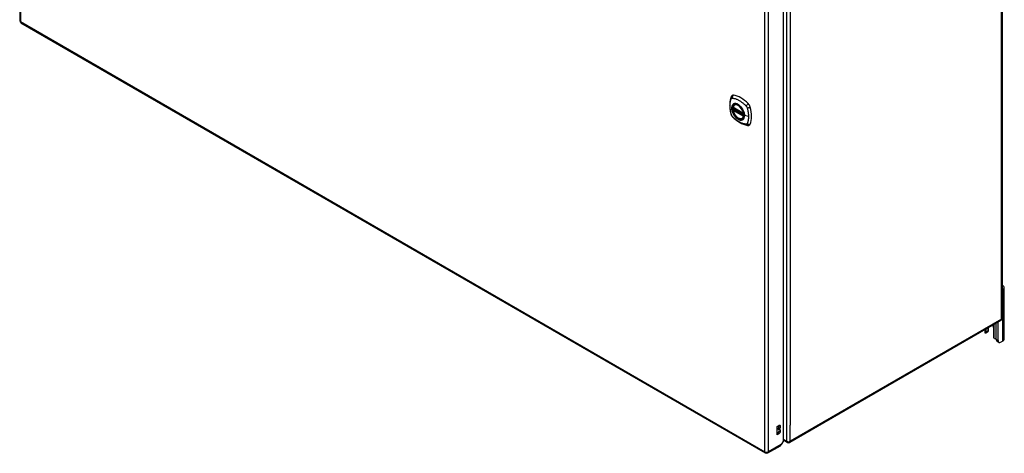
# Model space of a CAD drawing. Header units: inches. Extents: x 378.5 to 447.1, y 144.6 to 211.2.
# Tile 5 of 10: x 408.2 to 447.1, y 144.6 to 161.7. Entities that reach past the tile are written whole.
import ezdxf

# ---------------------------------------------------------------- set-up
doc = ezdxf.new("R2010")
doc.units = ezdxf.units.IN
doc.header["$MEASUREMENT"] = 0
doc.layers.add('Visible Edges(ANSI)', color=7, linetype='Continuous', lineweight=25)
doc.layers.add('Visible Tangent Edges(ANSI)', color=7, linetype='Continuous', lineweight=25)

msp = doc.modelspace()

# ---------------------------------------------------------------- linework, layer by layer
at = {"layer": 'Visible Edges(ANSI)'}
for p, q in [((408.189, 187.589), (408.189, 161.69)), ((447.013, 175.904), (447.013, 149.938)), ((438.368, 145.1), (438.368, 170.904)), ((408.238, 161.604), (437.658, 144.619)), ((436.435, 158.363), (436.445, 158.369)), ((436.379, 158.259), (436.792, 158.02)), ((436.379, 158.163), (436.392, 158.171)), ((436.398, 158.183), (436.398, 158.186)), ((436.403, 158.197), (436.444, 158.221)), ((436.748, 157.821), (436.758, 157.827)), ((447.039, 151.074), (447.013, 151.058)), ((447.094, 149.109), (447.094, 151.15)), ((446.963, 149.852), (438.618, 145.034)), ((446.327, 149.485), (446.327, 149.391)), ((446.38, 149.378), (446.38, 149.515)), ((446.454, 149.558), (446.454, 149.421)), ((446.476, 149.466), (446.476, 149.571)), ((446.667, 149.57), (446.667, 149.213)), ((446.78, 149.096), (446.78, 149.746)), ((446.854, 149.053), (446.854, 149.789)), ((446.441, 149.393), (446.367, 149.35)), ((447.039, 149.032), (446.964, 148.989)), ((446.886, 148.981), (446.812, 149.024)), ((438.124, 145.661), (438.191, 145.7)), ((438.124, 145.334), (438.124, 145.661)), ((438.143, 145.556), (438.143, 145.572)), ((438.191, 145.545), (438.143, 145.572)), ((438.191, 145.528), (438.143, 145.556)), ((438.191, 145.545), (438.191, 145.528)), ((438.124, 145.39), (438.143, 145.401)), ((438.191, 145.373), (438.124, 145.334)), ((437.757, 144.619), (438.252, 144.905)), ((438.368, 145.1), (438.285, 144.957)), ((438.519, 145.034), (438.368, 145.121))]:
    msp.add_line(p, q, dxfattribs=at)
at = {"layer": 'Visible Edges(ANSI)', "flags": 128}
for points in [[(436.301, 158.672), (436.294, 158.651), (436.287, 158.631), (436.282, 158.613), (436.277, 158.594), (436.273, 158.575), (436.269, 158.556), (436.261, 158.516), (436.256, 158.475), (436.252, 158.434), (436.249, 158.391), (436.248, 158.349), (436.249, 158.305), (436.252, 158.261), (436.255, 158.217), (436.261, 158.172), (436.268, 158.126), (436.276, 158.081), (436.286, 158.035), (436.291, 158.012), (436.294, 158), (436.298, 157.987)], [(436.339, 158.728), (436.326, 158.715), (436.316, 158.701), (436.307, 158.686), (436.301, 158.672)], [(436.298, 157.987), (436.302, 157.973), (436.308, 157.96), (436.313, 157.947), (436.32, 157.935), (436.327, 157.923), (436.335, 157.912), (436.344, 157.901), (436.354, 157.89)], [(436.373, 158.272), (436.377, 158.287), (436.382, 158.301), (436.389, 158.314), (436.396, 158.326), (436.404, 158.337), (436.414, 158.347), (436.424, 158.355), (436.435, 158.363)], [(436.748, 157.821), (436.736, 157.815), (436.724, 157.81), (436.712, 157.807), (436.698, 157.805), (436.685, 157.805), (436.671, 157.806), (436.657, 157.808), (436.642, 157.811), (436.628, 157.816), (436.613, 157.822), (436.598, 157.829), (436.583, 157.837), (436.569, 157.846), (436.554, 157.856), (436.54, 157.867), (436.526, 157.879), (436.512, 157.892), (436.499, 157.906), (436.486, 157.921), (436.473, 157.936), (436.461, 157.952), (436.449, 157.969), (436.438, 157.986), (436.428, 158.004), (436.418, 158.022), (436.409, 158.04), (436.401, 158.058), (436.394, 158.077), (436.387, 158.095), (436.381, 158.114), (436.377, 158.133), (436.373, 158.151)], [(436.392, 158.171), (436.395, 158.173), (436.397, 158.177), (436.398, 158.18), (436.398, 158.183)], [(436.688, 158.283), (436.706, 158.26), (436.724, 158.237), (436.741, 158.212), (436.756, 158.187), (436.771, 158.161), (436.783, 158.134), (436.795, 158.107), (436.805, 158.079)], [(436.354, 157.89), (436.363, 157.88), (436.373, 157.871), (436.39, 157.855), (436.424, 157.824), (436.46, 157.794), (436.495, 157.765), (436.532, 157.738), (436.568, 157.713), (436.605, 157.689), (436.642, 157.666), (436.68, 157.645), (436.718, 157.626), (436.756, 157.609), (436.794, 157.594), (436.832, 157.58), (436.87, 157.568), (436.908, 157.558), (436.928, 157.554), (436.938, 157.552), (436.949, 157.55)], [(436.949, 157.55), (436.964, 157.549), (436.981, 157.548), (436.999, 157.551), (437.017, 157.555)], [(446.462, 149.426), (446.462, 149.425), (446.462, 149.425), (446.461, 149.425), (446.461, 149.424), (446.461, 149.424), (446.46, 149.423), (446.46, 149.423), (446.46, 149.422), (446.459, 149.422), (446.459, 149.422), (446.459, 149.421), (446.458, 149.421), (446.458, 149.42), (446.457, 149.42), (446.457, 149.419), (446.457, 149.419), (446.456, 149.419), (446.456, 149.418), (446.456, 149.418), (446.455, 149.417), (446.455, 149.417), (446.455, 149.417), (446.454, 149.416), (446.454, 149.416)], [(446.367, 149.35), (446.366, 149.349), (446.365, 149.349), (446.364, 149.348), (446.363, 149.348), (446.362, 149.348), (446.36, 149.348), (446.359, 149.347), (446.358, 149.347), (446.357, 149.347), (446.356, 149.347), (446.355, 149.348), (446.354, 149.348), (446.352, 149.348), (446.351, 149.348), (446.35, 149.349), (446.349, 149.349), (446.348, 149.35), (446.347, 149.351), (446.346, 149.351), (446.345, 149.352), (446.344, 149.353), (446.343, 149.354), (446.342, 149.355), (446.341, 149.356)], [(446.716, 149.14), (446.714, 149.14), (446.712, 149.141), (446.71, 149.141), (446.709, 149.142), (446.707, 149.143), (446.705, 149.144), (446.703, 149.145), (446.702, 149.146), (446.7, 149.147), (446.698, 149.148), (446.697, 149.149), (446.695, 149.151), (446.694, 149.152), (446.692, 149.153), (446.691, 149.155), (446.689, 149.156), (446.688, 149.158), (446.687, 149.159), (446.685, 149.161), (446.684, 149.163), (446.683, 149.164), (446.682, 149.166), (446.681, 149.168), (446.68, 149.169)]]:
    msp.add_lwpolyline(points, dxfattribs=at)
at = {"layer": 'Visible Edges(ANSI)'}
for centre, radius, start, end in [((408.288, 161.69), 0.099, 180, 240), ((436.384, 158.269), 0.0118, 166.5554, 240), ((436.384, 158.153), 0.0118, 120, 190.611), ((436.409, 158.187), 0.0118, 120, 187.8283), ((436.798, 158.03), 0.0118, 240, 282.6344), ((446.914, 149.938), 0.099, 300, 0), ((438.568, 145.12), 0.099, 240, 300), ((437.707, 144.704), 0.099, 240, 300)]:
    msp.add_arc(centre, radius, start, end, dxfattribs=at)
msp.add_ellipse((436.581, 158.086), major_axis=(-0.16, 0.277), ratio=0.57735, dxfattribs=at)
for centre, major_axis, start_param, end_param in [((436.438, 158.583), (-0.089, 0.153), 5.825423, 6.408181), ((436.584, 158.088), (0.157, -0.273), 2.363977, 7.060801), ((436.689, 157.586), (-0.64, 1.108), 5.170151, 5.825423), ((436.94, 158.293), (0.089, -0.153), 1.113034, 2.028558), ((436.202, 158.429), (-0.64, 1.108), 3.599355, 4.254627), ((436.94, 157.714), (0.089, -0.153), 6.158189, 6.740947), ((446.907, 151.15), (0.188, 0), 5.497787, 7.25497), ((446.41, 149.446), (0.031, -0.0537), 0, 0.785398), ((446.288, 149.466), (0.188, 0), 5.900503, 6.283185), ((446.523, 149.653), (0.102, -0.176), 0.785398, 1.335218), ((446.463, 149.391), (-0.136, 0), 0, 0.457575), ((446.336, 149.404), (0.031, -0.0537), 6.282025, 7.068583), ((446.711, 149.187), (-0.031, 0.0537), 0.785398, 1.571956), ((446.776, 149.21), (0.136, 0), 4.254814, 4.739895), ((446.89, 149.159), (-0.078, -0.135), 5.497787, 6.283185), ((446.964, 149.116), (-0.078, -0.135), 5.497787, 7.068583), ((446.907, 149.109), (0.187, 0), 5.497787, 6.283185), ((438.143, 145.65), (0.0475, 0.0823), 3.926991, 5.752483), ((438.143, 145.478), (0.0475, 0.0823), 3.926991, 5.752483), ((438.191, 145.622), (0.0475, 0.0823), 3.926991, 7.068583), ((438.191, 145.451), (0.0475, 0.0823), 3.926991, 7.068583), ((438.203, 144.991), (0.0495, -0.0857), 0, 0.612826), ((438.215, 144.997), (-0.07, -0.121), 1.398224, 1.570796)]:
    msp.add_ellipse(centre, major_axis=major_axis, ratio=0.57735, start_param=start_param, end_param=end_param, dxfattribs=at)
at = {"layer": 'Visible Tangent Edges(ANSI)'}
for p, q in [((408.218, 187.548), (408.218, 161.649)), ((446.984, 149.898), (446.984, 175.864)), ((438.498, 171.046), (438.498, 145.079)), ((437.637, 144.664), (437.637, 170.563)), ((437.777, 144.664), (437.777, 170.563)), ((438.638, 170.413), (438.638, 145.712)), ((408.218, 161.649), (437.637, 144.664)), ((436.79, 158.025), (436.376, 158.264)), ((436.376, 158.148), (436.79, 157.909)), ((436.384, 158.163), (436.396, 158.169)), ((436.798, 157.924), (436.384, 158.163)), ((436.396, 158.169), (436.806, 157.933)), ((436.807, 157.95), (436.404, 158.182)), ((436.409, 158.197), (436.448, 158.219)), ((436.807, 157.967), (436.409, 158.197)), ((436.805, 157.928), (436.798, 157.924)), ((436.989, 157.899), (436.832, 157.939)), ((447.039, 149.032), (447.039, 151.074)), ((446.984, 149.898), (438.638, 145.079)), ((446.367, 149.35), (446.367, 149.508)), ((446.454, 149.421), (446.38, 149.378)), ((446.68, 149.689), (446.68, 149.169)), ((446.854, 149.053), (446.78, 149.096)), ((438.638, 145.079), (438.638, 145.712)), ((438.191, 145.373), (438.143, 145.401)), ((438.498, 145.079), (438.368, 145.155)), ((438.285, 144.957), (437.777, 144.664))]:
    msp.add_line(p, q, dxfattribs=at)
at = {"layer": 'Visible Tangent Edges(ANSI)', "flags": 128}
for points in [[(436.312, 157.972), (436.302, 158.005), (436.295, 158.035), (436.288, 158.064), (436.282, 158.094), (436.276, 158.123), (436.272, 158.152), (436.268, 158.181), (436.264, 158.21), (436.262, 158.238), (436.26, 158.266), (436.259, 158.294), (436.258, 158.321), (436.259, 158.348), (436.26, 158.374), (436.262, 158.4), (436.264, 158.425), (436.268, 158.45), (436.272, 158.474), (436.276, 158.497), (436.282, 158.52), (436.288, 158.542), (436.295, 158.564), (436.302, 158.585), (436.312, 158.607)], [(436.312, 158.607), (436.313, 158.608), (436.314, 158.61), (436.315, 158.612), (436.316, 158.613), (436.317, 158.615), (436.318, 158.616), (436.319, 158.617), (436.321, 158.618), (436.322, 158.62), (436.324, 158.621), (436.325, 158.622), (436.327, 158.623), (436.328, 158.624), (436.33, 158.624), (436.331, 158.625), (436.333, 158.626), (436.335, 158.626), (436.337, 158.627), (436.338, 158.627), (436.34, 158.627), (436.342, 158.627), (436.344, 158.628), (436.346, 158.628), (436.348, 158.628)], [(436.385, 158.383), (436.376, 158.375), (436.368, 158.366), (436.361, 158.356), (436.354, 158.345), (436.348, 158.333), (436.342, 158.321), (436.338, 158.307), (436.334, 158.293), (436.331, 158.279), (436.329, 158.263), (436.328, 158.247), (436.327, 158.231), (436.328, 158.213), (436.329, 158.196), (436.331, 158.178), (436.334, 158.16), (436.338, 158.142), (436.342, 158.123), (436.348, 158.104), (436.354, 158.085), (436.361, 158.067), (436.368, 158.048), (436.376, 158.029), (436.385, 158.011)], [(436.829, 157.942), (436.824, 157.883), (436.807, 157.835), (436.779, 157.797), (436.743, 157.773), (436.699, 157.764), (436.649, 157.769), (436.597, 157.789), (436.543, 157.822), (436.492, 157.868), (436.444, 157.923), (436.402, 157.986), (436.369, 158.053), (436.346, 158.122), (436.333, 158.19), (436.332, 158.252), (436.342, 158.307), (436.363, 158.352), (436.394, 158.384), (436.433, 158.402), (436.48, 158.406), (436.531, 158.396), (436.584, 158.371), (436.637, 158.332), (436.687, 158.283)], [(436.348, 158.628), (436.372, 158.625), (436.394, 158.621), (436.416, 158.616), (436.438, 158.611), (436.461, 158.604), (436.484, 158.596), (436.507, 158.588), (436.53, 158.579), (436.554, 158.568), (436.577, 158.557), (436.6, 158.545), (436.624, 158.532), (436.647, 158.518), (436.67, 158.503), (436.693, 158.488), (436.716, 158.471), (436.739, 158.454), (436.762, 158.436), (436.785, 158.417), (436.807, 158.398), (436.83, 158.377), (436.852, 158.357), (436.874, 158.335), (436.897, 158.31)], [(436.419, 158.402), (436.417, 158.401), (436.416, 158.401), (436.414, 158.4), (436.413, 158.4), (436.411, 158.399), (436.41, 158.398), (436.408, 158.397), (436.407, 158.397), (436.405, 158.396), (436.404, 158.395), (436.403, 158.394), (436.401, 158.394), (436.4, 158.393), (436.398, 158.392), (436.397, 158.391), (436.396, 158.39), (436.394, 158.389), (436.393, 158.389), (436.392, 158.388), (436.39, 158.387), (436.389, 158.386), (436.388, 158.385), (436.387, 158.384), (436.385, 158.383)], [(436.74, 158.216), (436.729, 158.233), (436.717, 158.25), (436.705, 158.265), (436.692, 158.281), (436.679, 158.296), (436.665, 158.31), (436.651, 158.323), (436.637, 158.335), (436.623, 158.347), (436.609, 158.358), (436.594, 158.367), (436.58, 158.376), (436.565, 158.384), (436.551, 158.391), (436.536, 158.397), (436.522, 158.402), (436.508, 158.406), (436.494, 158.408), (436.48, 158.41), (436.467, 158.411), (436.454, 158.41), (436.442, 158.408), (436.43, 158.406), (436.419, 158.402)], [(436.385, 158.011), (436.387, 158.009), (436.388, 158.006), (436.389, 158.004), (436.39, 158.001), (436.392, 157.999), (436.393, 157.996), (436.394, 157.994), (436.396, 157.992), (436.397, 157.989), (436.398, 157.987), (436.4, 157.984), (436.401, 157.982), (436.403, 157.98), (436.404, 157.977), (436.405, 157.975), (436.407, 157.972), (436.408, 157.97), (436.41, 157.968), (436.411, 157.965), (436.413, 157.963), (436.414, 157.961), (436.416, 157.958), (436.417, 157.956), (436.419, 157.954)], [(436.392, 158.171), (436.392, 158.171), (436.392, 158.171), (436.392, 158.171), (436.392, 158.171), (436.392, 158.171), (436.392, 158.171), (436.392, 158.171), (436.392, 158.171), (436.392, 158.171), (436.392, 158.171), (436.392, 158.171), (436.392, 158.171), (436.392, 158.171), (436.392, 158.171), (436.392, 158.171), (436.392, 158.171), (436.392, 158.171), (436.392, 158.171), (436.392, 158.171), (436.392, 158.171), (436.392, 158.171), (436.392, 158.171), (436.392, 158.171), (436.392, 158.171)], [(436.392, 158.171), (436.392, 158.171), (436.392, 158.171), (436.392, 158.171), (436.392, 158.171), (436.392, 158.171), (436.392, 158.171), (436.392, 158.171), (436.392, 158.171), (436.392, 158.171), (436.392, 158.171), (436.392, 158.171), (436.393, 158.171), (436.393, 158.171), (436.393, 158.171), (436.393, 158.171), (436.393, 158.171), (436.393, 158.171), (436.393, 158.17), (436.393, 158.17), (436.394, 158.17), (436.394, 158.17), (436.394, 158.17), (436.394, 158.17), (436.394, 158.17)], [(436.394, 158.17), (436.394, 158.17), (436.394, 158.17), (436.394, 158.17), (436.395, 158.17), (436.395, 158.17), (436.395, 158.17), (436.395, 158.17), (436.395, 158.17), (436.395, 158.17), (436.395, 158.17), (436.395, 158.17), (436.395, 158.17), (436.395, 158.17), (436.395, 158.17), (436.395, 158.17), (436.395, 158.17), (436.395, 158.17), (436.395, 158.17), (436.395, 158.17), (436.396, 158.17), (436.396, 158.17), (436.396, 158.169), (436.396, 158.169), (436.396, 158.169)], [(436.398, 158.184), (436.398, 158.184), (436.398, 158.184), (436.398, 158.184), (436.398, 158.184), (436.398, 158.184), (436.398, 158.184), (436.398, 158.184), (436.398, 158.184), (436.398, 158.184), (436.398, 158.184), (436.398, 158.184), (436.398, 158.184), (436.398, 158.184), (436.398, 158.184), (436.398, 158.184), (436.398, 158.184), (436.398, 158.184), (436.398, 158.183), (436.398, 158.183), (436.398, 158.183), (436.398, 158.183), (436.398, 158.183), (436.398, 158.183), (436.398, 158.183)], [(436.401, 158.184), (436.401, 158.184), (436.401, 158.184), (436.401, 158.184), (436.4, 158.184), (436.4, 158.184), (436.4, 158.184), (436.4, 158.184), (436.4, 158.184), (436.4, 158.184), (436.399, 158.184), (436.399, 158.184), (436.399, 158.184), (436.399, 158.184), (436.399, 158.184), (436.399, 158.184), (436.399, 158.184), (436.399, 158.184), (436.398, 158.184), (436.398, 158.184), (436.398, 158.184), (436.398, 158.184), (436.398, 158.184), (436.398, 158.184), (436.398, 158.184)], [(436.404, 158.182), (436.404, 158.182), (436.404, 158.182), (436.404, 158.182), (436.404, 158.183), (436.403, 158.183), (436.403, 158.183), (436.403, 158.183), (436.403, 158.183), (436.403, 158.183), (436.403, 158.183), (436.403, 158.183), (436.403, 158.183), (436.402, 158.183), (436.402, 158.183), (436.402, 158.183), (436.402, 158.183), (436.402, 158.183), (436.402, 158.183), (436.402, 158.184), (436.402, 158.184), (436.401, 158.184), (436.401, 158.184), (436.401, 158.184), (436.401, 158.184)], [(436.774, 158.159), (436.772, 158.161), (436.771, 158.163), (436.77, 158.166), (436.769, 158.168), (436.767, 158.171), (436.766, 158.173), (436.765, 158.176), (436.763, 158.178), (436.762, 158.181), (436.761, 158.183), (436.759, 158.185), (436.758, 158.188), (436.756, 158.19), (436.755, 158.193), (436.754, 158.195), (436.752, 158.197), (436.751, 158.2), (436.749, 158.202), (436.748, 158.204), (436.746, 158.207), (436.745, 158.209), (436.743, 158.212), (436.742, 158.214), (436.74, 158.216)], [(436.832, 157.939), (436.832, 157.948), (436.832, 157.956), (436.831, 157.965), (436.83, 157.974), (436.829, 157.983), (436.828, 157.992), (436.827, 158.001), (436.825, 158.01), (436.824, 158.019), (436.822, 158.028), (436.819, 158.037), (436.817, 158.047), (436.814, 158.056), (436.812, 158.065), (436.809, 158.075), (436.806, 158.084), (436.802, 158.094), (436.799, 158.103), (436.795, 158.112), (436.791, 158.122), (436.787, 158.131), (436.783, 158.14), (436.778, 158.149), (436.774, 158.159)], [(436.805, 158.079), (436.807, 158.073), (436.809, 158.067), (436.811, 158.062), (436.812, 158.056), (436.814, 158.05), (436.815, 158.044), (436.817, 158.038), (436.818, 158.032), (436.82, 158.026), (436.821, 158.02), (436.822, 158.014), (436.823, 158.009), (436.824, 158.003), (436.825, 157.997), (436.826, 157.991), (436.826, 157.986), (436.827, 157.98), (436.828, 157.974), (436.828, 157.969), (436.829, 157.963), (436.829, 157.958), (436.829, 157.952), (436.829, 157.947), (436.829, 157.942)], [(436.897, 158.31), (436.898, 158.309), (436.899, 158.308), (436.9, 158.307), (436.901, 158.306), (436.902, 158.305), (436.903, 158.303), (436.904, 158.302), (436.905, 158.301), (436.906, 158.3), (436.907, 158.299), (436.908, 158.297), (436.909, 158.296), (436.91, 158.295), (436.911, 158.294), (436.911, 158.292), (436.912, 158.291), (436.913, 158.29), (436.914, 158.289), (436.915, 158.287), (436.916, 158.286), (436.916, 158.285), (436.917, 158.283), (436.918, 158.282), (436.919, 158.281)], [(436.919, 158.281), (436.92, 158.279), (436.92, 158.278), (436.921, 158.277), (436.922, 158.275), (436.923, 158.274), (436.923, 158.273), (436.924, 158.271), (436.925, 158.27), (436.925, 158.269), (436.926, 158.267), (436.927, 158.266), (436.927, 158.264), (436.928, 158.263), (436.928, 158.262), (436.929, 158.26), (436.93, 158.259), (436.93, 158.257), (436.931, 158.256), (436.931, 158.255), (436.932, 158.253), (436.932, 158.252), (436.933, 158.25), (436.933, 158.249), (436.934, 158.247)], [(436.934, 158.247), (436.94, 158.229), (436.944, 158.214), (436.947, 158.2), (436.951, 158.185), (436.955, 158.17), (436.958, 158.155), (436.961, 158.141), (436.964, 158.126), (436.967, 158.111), (436.97, 158.097), (436.972, 158.082), (436.975, 158.068), (436.977, 158.053), (436.979, 158.039), (436.981, 158.025), (436.983, 158.01), (436.984, 157.996), (436.985, 157.982), (436.986, 157.968), (436.987, 157.954), (436.988, 157.94), (436.989, 157.927), (436.989, 157.913), (436.989, 157.899)], [(436.348, 157.909), (436.346, 157.911), (436.344, 157.914), (436.342, 157.916), (436.34, 157.918), (436.338, 157.921), (436.337, 157.923), (436.335, 157.926), (436.333, 157.928), (436.331, 157.931), (436.33, 157.934), (436.328, 157.936), (436.327, 157.939), (436.325, 157.941), (436.324, 157.944), (436.322, 157.947), (436.321, 157.95), (436.32, 157.952), (436.318, 157.955), (436.317, 157.958), (436.316, 157.961), (436.315, 157.964), (436.314, 157.966), (436.313, 157.969), (436.312, 157.972)], [(436.897, 157.592), (436.874, 157.594), (436.852, 157.599), (436.83, 157.604), (436.807, 157.609), (436.785, 157.616), (436.762, 157.624), (436.739, 157.632), (436.716, 157.642), (436.693, 157.652), (436.67, 157.663), (436.647, 157.676), (436.624, 157.689), (436.6, 157.703), (436.577, 157.717), (436.554, 157.733), (436.53, 157.749), (436.507, 157.767), (436.484, 157.784), (436.461, 157.803), (436.438, 157.822), (436.416, 157.842), (436.394, 157.863), (436.372, 157.884), (436.348, 157.909)], [(436.419, 157.954), (436.43, 157.937), (436.442, 157.92), (436.454, 157.904), (436.467, 157.889), (436.481, 157.874), (436.494, 157.86), (436.508, 157.847), (436.522, 157.835), (436.536, 157.823), (436.551, 157.812), (436.565, 157.803), (436.58, 157.794), (436.594, 157.786), (436.609, 157.779), (436.623, 157.773), (436.638, 157.768), (436.652, 157.764), (436.665, 157.761), (436.679, 157.76), (436.692, 157.759), (436.705, 157.76), (436.717, 157.761), (436.729, 157.764), (436.74, 157.768)], [(436.74, 157.768), (436.742, 157.768), (436.743, 157.769), (436.745, 157.77), (436.746, 157.77), (436.748, 157.771), (436.749, 157.772), (436.751, 157.772), (436.752, 157.773), (436.754, 157.774), (436.755, 157.774), (436.756, 157.775), (436.758, 157.776), (436.759, 157.777), (436.761, 157.778), (436.762, 157.778), (436.763, 157.779), (436.765, 157.78), (436.766, 157.781), (436.767, 157.782), (436.769, 157.783), (436.77, 157.784), (436.771, 157.785), (436.772, 157.786), (436.774, 157.787)], [(436.774, 157.787), (436.778, 157.791), (436.783, 157.795), (436.787, 157.799), (436.791, 157.804), (436.795, 157.809), (436.799, 157.814), (436.802, 157.819), (436.806, 157.825), (436.809, 157.831), (436.812, 157.837), (436.814, 157.843), (436.817, 157.849), (436.819, 157.856), (436.822, 157.862), (436.824, 157.869), (436.825, 157.877), (436.827, 157.884), (436.828, 157.891), (436.829, 157.899), (436.83, 157.907), (436.831, 157.915), (436.832, 157.923), (436.832, 157.931), (436.832, 157.939)], [(436.934, 157.613), (436.933, 157.611), (436.932, 157.61), (436.931, 157.608), (436.93, 157.606), (436.928, 157.605), (436.927, 157.604), (436.926, 157.602), (436.925, 157.601), (436.923, 157.6), (436.922, 157.599), (436.92, 157.598), (436.919, 157.597), (436.917, 157.596), (436.916, 157.595), (436.914, 157.595), (436.912, 157.594), (436.911, 157.593), (436.909, 157.593), (436.907, 157.593), (436.905, 157.592), (436.903, 157.592), (436.901, 157.592), (436.899, 157.592), (436.897, 157.592)], [(436.989, 157.899), (436.989, 157.886), (436.989, 157.873), (436.988, 157.859), (436.987, 157.846), (436.986, 157.833), (436.985, 157.821), (436.984, 157.808), (436.983, 157.795), (436.981, 157.783), (436.979, 157.771), (436.977, 157.758), (436.975, 157.746), (436.972, 157.735), (436.97, 157.723), (436.967, 157.711), (436.964, 157.7), (436.961, 157.689), (436.958, 157.678), (436.955, 157.667), (436.951, 157.656), (436.947, 157.645), (436.944, 157.635), (436.94, 157.624), (436.934, 157.613)]]:
    msp.add_lwpolyline(points, dxfattribs=at)
at = {"layer": 'Visible Tangent Edges(ANSI)'}
for centre, major_axis, ratio, start_param, end_param in [((408.288, 161.69), (-0.099, 0), 0.57735, 0, 0.785398), ((408.288, 161.69), (-0.0495, -0.0857), 0.57735, 5.497787, 6.283185), ((436.412, 158.63), (-0.11, 0.042), 0.704518, 0, 0.765179), ((436.583, 158.087), (-0.173, 0.3), 0.57735, 5.055237, 10.652726), ((436.438, 158.646), (-0.027, -0.115), 0.753705, 3.902663, 5.039934), ((436.583, 158.087), (-0.151, 0.261), 0.57735, 4.164956, 6.830618), ((436.591, 158.092), (-0.156, 0.271), 0.57735, 6.166197, 6.283185), ((436.968, 158.34), (-0.0787, -0.088), 0.341266, 4.200572, 5.337843), ((436.412, 158.019), (-0.114, -0.032), 0.390453, 0, 0.392125), ((436.384, 158.269), (-0.0115, 0.0027), 0.697177, 0, 0.936254), ((436.384, 158.153), (-0.0116, -0.0022), 0.424984, 0, 0.691657), ((436.384, 158.269), (-0.0059, -0.0102), 0.57735, 5.497787, 6.283185), ((436.384, 158.153), (-0.0059, -0.0102), 0.57735, 3.926991, 5.497787), ((436.583, 158.087), (0.151, -0.261), 0.57735, 4.164956, 6.830618), ((436.384, 158.153), (-0.0059, 0.0102), 0.57735, 5.497787, 6.283185), ((436.387, 158.182), (0.0018, -0.0117), 0.983841, 0.332621, 1.648576), ((436.393, 158.18), (0.0039, 0.0112), 0.653911, 3.808835, 5.235416), ((436.396, 158.179), (0.0059, 0.0102), 0.57735, 3.926991, 5.335914), ((436.409, 158.187), (-0.0117, -0.0016), 0.470841, 0, 0.203742), ((436.409, 158.187), (-0.0059, -0.0102), 0.57735, 3.926991, 5.351326), ((436.409, 158.187), (-0.0059, 0.0102), 0.57735, 5.497787, 6.283185), ((436.798, 158.03), (-0.0059, -0.0102), 0.57735, 5.497787, 6.283185), ((436.798, 158.03), (-0.0116, -0.0022), 0.424984, 0.691657, 1.603666), ((436.995, 158.294), (0.116, 0.024), 0.341266, 4.086935, 5.224206), ((436.438, 157.972), (-0.0849, -0.0822), 0.390453, 5.89106, 6.283185), ((436.591, 158.092), (0.156, -0.271), 0.57735, 0, 0.116988), ((436.798, 157.914), (0.0059, 0.0102), 0.57735, 0.785398, 2.356194), ((436.798, 157.914), (0.0115, -0.0027), 0.697177, 4.077847, 5.160757), ((436.798, 157.914), (0.0059, -0.0102), 0.57735, 1.624298, 2.356194), ((436.834, 157.942), (-0.00492, 0), 0.57735, 0.141897, 1.156289), ((436.968, 157.667), (-0.019, -0.117), 0.704518, 5.518007, 6.283185), ((436.995, 157.682), (0.113, -0.035), 0.753705, 4.384844, 5.522115), ((446.914, 149.938), (0.0495, -0.0857), 0.57735, 0, 0.785398), ((446.914, 149.938), (0.099, 0), 0.57735, 5.497787, 6.283185), ((438.568, 145.12), (-0.0495, -0.0857), 0.57735, 5.497787, 6.283185), ((438.568, 145.12), (0.099, 0), 0.57735, 3.926991, 5.497787), ((438.568, 145.12), (0.0495, -0.0857), 0.57735, 0, 0.785398), ((437.707, 144.704), (-0.0495, -0.0857), 0.57735, 5.497787, 6.283185), ((437.707, 144.704), (0.099, 0), 0.57735, 3.926991, 5.497787), ((437.707, 144.704), (0.0495, -0.0857), 0.57735, 0, 0.785398)]:
    msp.add_ellipse(centre, major_axis=major_axis, ratio=ratio, start_param=start_param, end_param=end_param, dxfattribs=at)
for centre, major_axis in [((436.584, 158.087), (0.171, -0.296)), ((436.581, 158.086), (-0.163, 0.282)), ((436.581, 158.086), (0.162, -0.281))]:
    msp.add_ellipse(centre, major_axis=major_axis, ratio=0.57735, dxfattribs=at)

doc.saveas('drawing.dxf')
